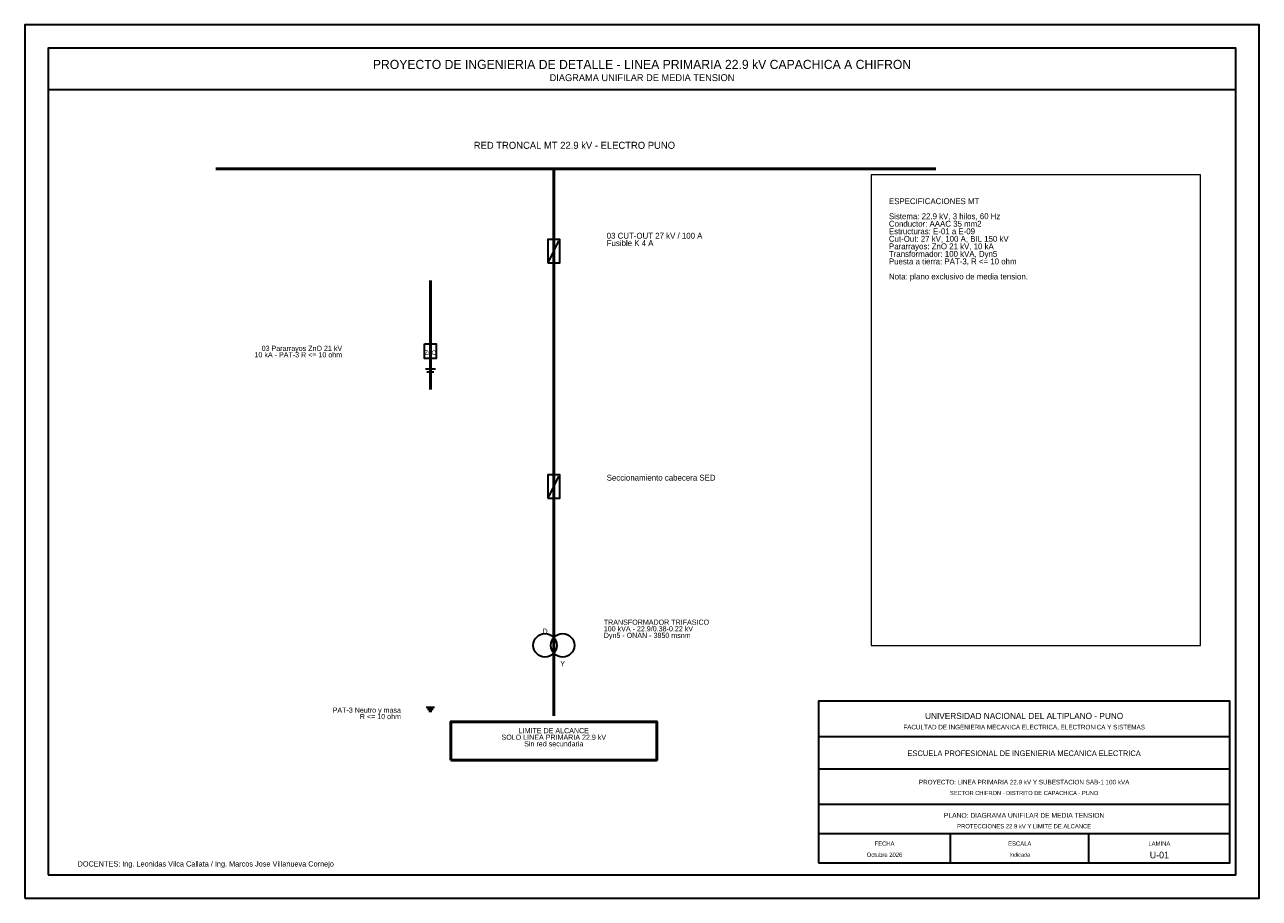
# Model space of a CAD drawing. Header units: millimetres. Extents: x 0 to 420, y 0 to 297.
import ezdxf
from ezdxf.enums import TextEntityAlignment as Align

# ---------------------------------------------------------------- set-up
doc = ezdxf.new("R2010")
doc.units = ezdxf.units.MM
for name, color, linetype, lineweight in [('00_MARCO_ROTULO', 7, 'Continuous', 35), ('01_EJE_LP_MT_229KV', 5, 'Continuous', 50), ('06_PAT3_TIERRA', 3, 'Continuous', 30), ('09_TEXTOS', 7, 'Continuous', 18), ('10_TABLAS_LEYENDAS', 7, 'Continuous', 18), ('11_EQUIPOS_MT', 1, 'Continuous', 30)]:
    doc.layers.add(name, color=color, linetype=linetype, lineweight=lineweight)

# ---------------------------------------------------------------- blocks, each defined once
blk = doc.blocks.new('CUTOUT_27KV')
at = {"layer": '11_EQUIPOS_MT'}
blk.add_line((-1.7, -3.5), (1.7, 3.5), dxfattribs=at)
blk.add_lwpolyline([(-2, -4), (2, -4), (2, 4), (-2, 4), (-2, -4)], dxfattribs=at)
blk = doc.blocks.new('PARARRAYOS_ZNO')
at = {"layer": '06_PAT3_TIERRA'}
for p, q in [((0, -2.5), (0, -6)), ((-1.7, -6), (1.7, -6)), ((-1.2, -7), (1.2, -7))]:
    blk.add_line(p, q, dxfattribs=at)
at = {"layer": '11_EQUIPOS_MT'}
blk.add_lwpolyline([(-2, 2.5), (2, 2.5), (2, -2.5), (-2, -2.5), (-2, 2.5)], dxfattribs=at)
blk.add_text('ZnO', height=1.5, dxfattribs=at).set_placement((0, -0.5), align=Align.MIDDLE_CENTER)
blk = doc.blocks.new('TRANSFORMADOR_DYN5')
at = {"layer": '11_EQUIPOS_MT'}
for centre in [(-3, 0), (3, 0)]:
    blk.add_circle(centre, 4, dxfattribs=at)
for s, p in [('D', (-3, 4.8)), ('Y', (3, -6.2))]:
    blk.add_text(s, height=1.8, dxfattribs=at).set_placement(p, align=Align.MIDDLE_CENTER)
blk = doc.blocks.new('PAT3_PLANTA')
at = {"layer": '06_PAT3_TIERRA'}
for points in [[(-1.4, 0), (1.4, 0)], [(-1, -0.7), (1, -0.7)], [(-0.55, -1.35), (0.55, -1.35)]]:
    blk.add_lwpolyline(points, dxfattribs=at)

msp = doc.modelspace()

# ---------------------------------------------------------------- linework, layer by layer
at = {"layer": '00_MARCO_ROTULO'}
for p, q in [((270, 55), (410, 55)), ((270, 44), (410, 44)), ((270, 32), (410, 32)), ((270, 22), (410, 22)), ((315, 12), (315, 22)), ((362, 12), (362, 22))]:
    msp.add_line(p, q, dxfattribs=at)
for points in [[(0, 0), (420, 0), (420, 297), (0, 297), (0, 0)], [(8, 8), (412, 8), (412, 289), (8, 289), (8, 8)], [(8, 275), (412, 275), (412, 289), (8, 289), (8, 275)], [(270, 12), (410, 12), (410, 67), (270, 67), (270, 12)]]:
    msp.add_lwpolyline(points, dxfattribs=at)
at = {"layer": '01_EJE_LP_MT_229KV', "lineweight": 50}
for p, q in [((65, 248), (310, 248)), ((180, 248), (180, 78))]:
    msp.add_line(p, q, dxfattribs=at)
at = {"layer": '01_EJE_LP_MT_229KV'}
for p, q in [((138, 210), (138, 173)), ((180, 78), (180, 62))]:
    msp.add_line(p, q, dxfattribs=at)
msp.add_lwpolyline([(145, 47), (215, 47), (215, 60), (145, 60), (145, 47)], dxfattribs=at)
at = {"layer": '10_TABLAS_LEYENDAS'}
msp.add_lwpolyline([(288, 86), (400, 86), (400, 246), (288, 246), (288, 86)], dxfattribs=at)

# ---------------------------------------------------------------- block references
at = {"layer": '06_PAT3_TIERRA'}
msp.add_blockref('PAT3_PLANTA', (138, 65), dxfattribs=at)
at = {"layer": '11_EQUIPOS_MT'}
for name, p in [('CUTOUT_27KV', (180, 220)), ('PARARRAYOS_ZNO', (138, 186)), ('CUTOUT_27KV', (180, 140)), ('TRANSFORMADOR_DYN5', (180, 86))]:
    msp.add_blockref(name, p, dxfattribs=at)

# ---------------------------------------------------------------- texts
at = {"layer": '06_PAT3_TIERRA'}
for s, p in [('10 kA - PAT-3 R <= 10 ohm', (108, 183.90625)), ('03 Pararrayos ZnO 21 kV', (108, 186.09375)), ('PAT-3 Neutro y masa', (128, 63.09375)), ('R <= 10 ohm', (128, 60.90625))]:
    msp.add_text(s, height=1.75, dxfattribs=at).set_placement(p, align=Align.RIGHT)
at = {"layer": '09_TEXTOS'}
for s, height, p in [('PROYECTO DE INGENIERIA DE DETALLE - LINEA PRIMARIA 22.9 kV CAPACHICA A CHIFRON', 3.1, (210, 283.5)), ('DIAGRAMA UNIFILAR DE MEDIA TENSION', 2.35, (210, 279)), ('RED TRONCAL MT 22.9 kV - ELECTRO PUNO', 2.4, (187, 256)), ('UNIVERSIDAD NACIONAL DEL ALTIPLANO - PUNO', 2.1, (340, 62)), ('FACULTAD DE INGENIERIA MECANICA ELECTRICA, ELECTRONICA Y SISTEMAS', 1.55, (340, 58.2)), ('SOLO LINEA PRIMARIA 22.9 kV', 1.75, (180, 54.76)), ('LIMITE DE ALCANCE', 1.75, (180, 57)), ('Sin red secundaria', 1.75, (180, 52.52)), ('ESCUELA PROFESIONAL DE INGENIERIA MECANICA ELECTRICA', 1.9, (340, 49.3)), ('PROYECTO: LINEA PRIMARIA 22.9 kV Y SUBESTACION SAB-1 100 kVA', 1.55, (340, 39.5)), ('SECTOR CHIFRON - DISTRITO DE CAPACHICA - PUNO', 1.4, (340, 35.8)), ('PLANO: DIAGRAMA UNIFILAR DE MEDIA TENSION', 1.65, (340, 28.2)), ('PROTECCIONES 22.9 kV Y LIMITE DE ALCANCE', 1.45, (340, 24.5)), ('FECHA', 1.45, (292.5, 18.6)), ('ESCALA', 1.45, (338.5, 18.6)), ('LAMINA', 1.45, (386, 18.6)), ('Octubre 2026', 1.45, (292.5, 14.8)), ('Indicada', 1.35, (338.5, 14.8)), ('U-01', 2.25, (386, 14.7))]:
    msp.add_text(s, height=height, dxfattribs=at).set_placement(p, align=Align.MIDDLE_CENTER)
for s, height, p in [('ESPECIFICACIONES MT', 2, (294, 236)), ('Sistema: 22.9 kV, 3 hilos, 60 Hz', 2, (294, 230.88)), ('Conductor: AAAC 35 mm2', 2, (294, 228.32)), ('Estructuras: E-01 a E-09', 2, (294, 225.76)), ('Cut-Out: 27 kV, 100 A, BIL 150 kV', 2, (294, 223.2)), ('Pararrayos: ZnO 21 kV, 10 kA', 2, (294, 220.64)), ('Transformador: 100 kVA, Dyn5', 2, (294, 218.08)), ('Puesta a tierra: PAT-3, R <= 10 ohm', 2, (294, 215.52)), ('Nota: plano exclusivo de media tension.', 2, (294, 210.4)), ('DOCENTES: Ing. Leonidas Vilca Callata / Ing. Marcos Jose Villanueva Cornejo', 1.8, (18, 10.8))]:
    msp.add_text(s, height=height, dxfattribs=at).set_placement(p)
at = {"layer": '11_EQUIPOS_MT'}
for s, height, p in [('03 CUT-OUT 27 kV / 100 A', 2, (198, 224.25)), ('Fusible K 4 A', 2, (198, 221.75)), ('Seccionamiento cabecera SED', 2, (198, 142)), ('TRANSFORMADOR TRIFASICO', 1.75, (197, 93)), ('100 kVA - 22.9/0.38-0.22 kV', 1.75, (197, 90.76)), ('Dyn5 - ONAN - 3850 msnm', 1.75, (197, 88.52))]:
    msp.add_text(s, height=height, dxfattribs=at).set_placement(p)

doc.saveas('drawing.dxf')
